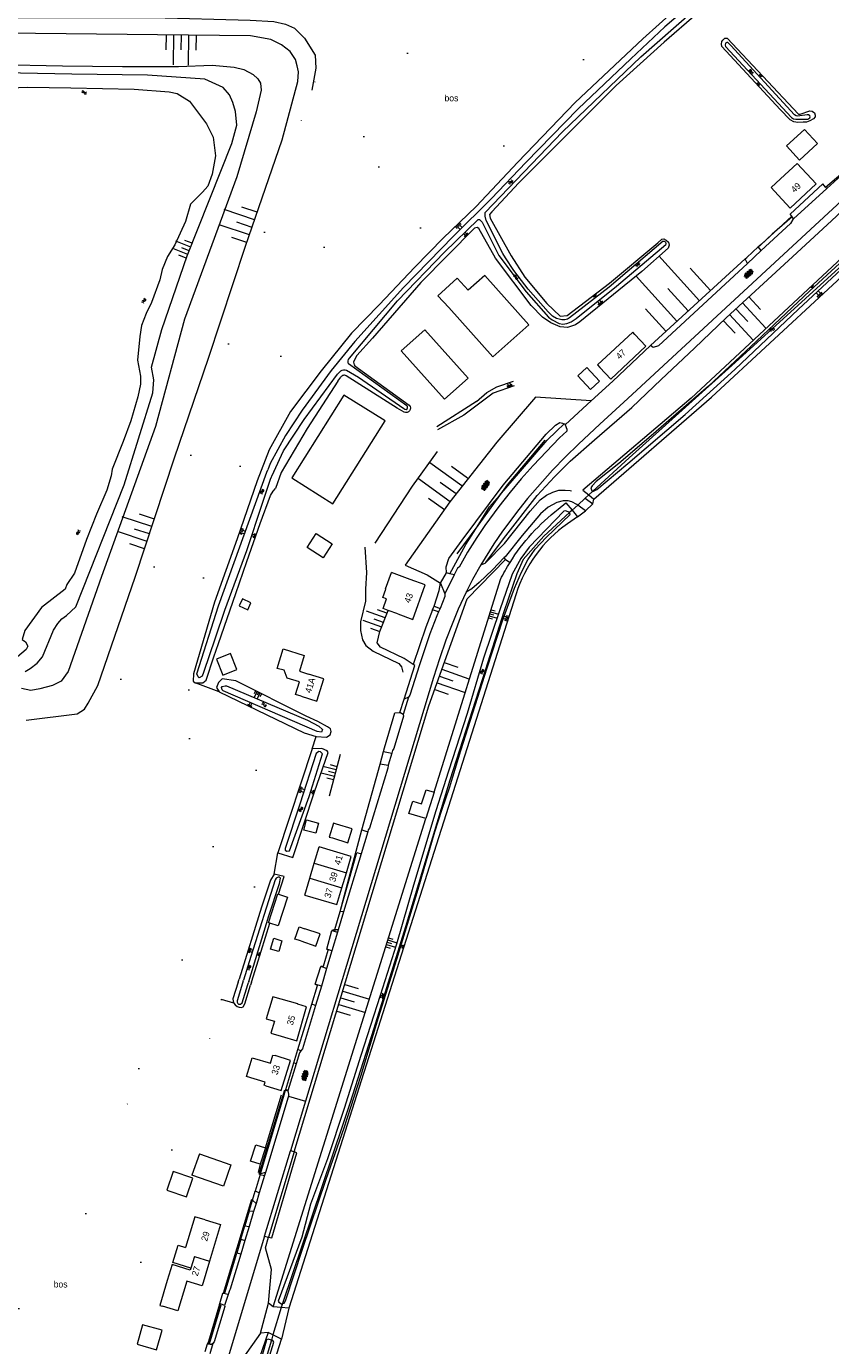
# Model space of a CAD drawing. Extents: x 99476 to 102828, y 406437 to 407931.
# Tile 140 of 162: x 101557 to 101807, y 407313 to 407722. Entities that reach past the tile are written whole.
import ezdxf

# ---------------------------------------------------------------- set-up
doc = ezdxf.new("R2010")
doc.units = 0
doc.header["$MEASUREMENT"] = 0
doc.linetypes.add('DGN Style 1', pattern=[36.392745, 0.060554, -36.332191])
doc.linetypes.add('DGN Style 2', pattern=[60.553652, 36.332191, -24.221461])
for name, color, linetype, lineweight in [('BG_bijgebouw', 253, 'Continuous', 0), ('BG_cultuuraanduiding', 253, 'Continuous', 0), ('BG_cultuurscheiding', 253, 'DGN Style 1', 0), ('BG_dakoverstek', 253, 'Continuous', 13), ('BG_dakoverstek bijgebouw', 253, 'Continuous', 0), ('BG_gesloten verharding', 253, 'Continuous', 0), ('BG_heg haag', 253, 'Continuous', 0), ('BG_hek', 253, 'Continuous', 0), ('BG_hoofdgebouw', 253, 'Continuous', 13), ('BG_huisnummer', 253, 'Continuous', 0), ('BG_insteek sloot', 253, 'Continuous', 0), ('BG_kant onverhard', 253, 'DGN Style 2', 0), ('BG_kant sloot', 253, 'Continuous', 0), ('BG_kant verharding', 253, 'Continuous', 0), ('BG_kant water', 253, 'Continuous', 0), ('BG_schutting', 253, 'Continuous', 0), ('BG_talud', 253, 'Continuous', 0), ('BG_taludsymbool', 253, 'Continuous', 0), ('BG_tussenmuur', 253, 'Continuous', 0), ('BG_vlakafsluiter', 253, 'Continuous', 0), ('BG_watersymbool', 253, 'Continuous', 0)]:
    doc.layers.add(name, color=color, linetype=linetype, lineweight=lineweight)
doc.styles.add('Style-WORKING', font='WORKING.shx')

# ---------------------------------------------------------------- blocks, each defined once
blk = doc.blocks.new('WATERS')
at = {"layer": 'BG_watersymbool', "linetype": 'Continuous', "lineweight": 0}
for centre, start, end in [((-0.375, 0.25), 28.07249, 151.92751), ((-0.375, -0.2), 28.07249, 151.92751), ((0.375, 0.65), 208.07249, 331.92751), ((0.375, 0.2), 208.07249, 331.92751)]:
    blk.add_arc(centre, 0.425, start, end, dxfattribs=at)
blk = doc.blocks.new('S04')
at = {"layer": 'BG_taludsymbool', "linetype": 'Continuous', "lineweight": 0}
for p, q in [((-0.5, 0), (-0.5, -0.5)), ((-0.25, 0), (-0.25, -1)), ((0, 0), (0, -0.5)), ((0.25, 0), (0.25, -1)), ((0.5, 0), (0.5, -0.5))]:
    blk.add_line(p, q, dxfattribs=at)
blk = doc.blocks.new('S01GV4')
at = {"layer": 'BG_gesloten verharding', "linetype": 'Continuous', "lineweight": 0}
for p, q in [((0, 0.278304), (0.9421, 0.823239)), ((0, -0.181671), (1.741927, 0.823239)), ((0, 0.098949), (1.593645, -0.823239)), ((0.117, -0.579), (1.53, 0.238)), ((0.163, 0.466), (2.296, -0.767)), ((0.531, -0.801), (3.134, 0.701)), ((0.567, 0.694), (2.709, -0.545)), ((1.118159, 0.823239), (3.097745, -0.32208)), ((1.293565, -0.823239), (3.161206, 0.256049)), ((1.529745, 0.23842), (2.542019, 0.823239)), ((1.91699, 0.823239), (3.161206, 0.104286)), ((2.715943, 0.823239), (3.161206, 0.565645)), ((0, -0.363991), (0.793486, -0.823239)), ((2.092105, -0.823239), (3.161206, -0.205903))]:
    blk.add_line(p, q, dxfattribs=at)

msp = doc.modelspace()

# ---------------------------------------------------------------- linework, layer by layer
at = {"layer": 'BG_bijgebouw', "linetype": 'Continuous', "lineweight": 0, "flags": 128}
for points in [[(101797.366, 407680.637), (101793.349, 407685.036), (101798.923, 407690.126), (101802.94, 407685.727), (101797.366, 407680.637)], [(101713.304, 407629.526), (101699.672, 407644.838), (101694.51, 407640.243)], [(101688.464, 407634.86), (101702.122, 407619.545), (101713.304, 407629.526)], [(101673.708, 407621.383), (101687.151, 407606.362), (101694.483, 407612.934), (101681.04, 407627.955)], [(101732.424, 407609.44), (101735.222, 407612.026), (101731.374, 407616.19), (101728.576, 407613.604), (101732.424, 407609.44)], [(101668.682, 407599.645), (101655.932, 407607.684), (101639.747, 407582.016)], [(101639.747, 407582.016), (101652.485, 407573.976), (101668.682, 407599.645)], [(101653.67, 407474.51), (101652.696, 407474.811), (101651.366, 407470.512), (101652.34, 407470.21)], [(101652.34, 407470.21), (101657.11, 407468.73), (101658.45, 407473.03), (101653.67, 407474.51)], [(101642.51, 407438.25), (101640.709, 407438.854), (101641.99, 407442.667), (101643.79, 407442.06)], [(101642.51, 407438.25), (101647.25, 407436.66), (101648.53, 407440.46), (101643.79, 407442.06)], [(101611.054, 407372.201), (101620.853, 407368.73), (101618.503, 407362.094), (101608.704, 407365.564)], [(101607.071, 407358.81), (101609.048, 407364.612), (101602.924, 407366.698), (101600.947, 407360.896), (101607.071, 407358.81)]]:
    msp.add_lwpolyline(points, dxfattribs=at)
at = {"layer": 'BG_cultuurscheiding', "linetype": 'DGN Style 1', "lineweight": 0}
msp.add_line((101592.857, 407338.517), (101584.895, 407311.756), dxfattribs=at)
at = {"layer": 'BG_cultuurscheiding', "linetype": 'DGN Style 1', "lineweight": 0, "flags": 128}
for points in [[(101617.893, 407420.052), (101629.602, 407460.036), (101628.314, 407502.019), (101609.52, 407512.475), (101604.831, 407522.817), (101608.508, 407539.167), (101628.824, 407601.214), (101646.847, 407645.529), (101668.417, 407705.535), (101671.044, 407716.611), (101672.692, 407717.074), (101675.726, 407714.178), (101674.153, 407703.762), (101664.82, 407671.85), (101662.455, 407662.224), (101666.018, 407658.274), (101676.894, 407657.695), (101683.877, 407662.317), (101716.674, 407696.632), (101733.203, 407715.042), (101756.124, 407735.635), (101753.88, 407739.06), (101750.385, 407740.835), (101743.464, 407740.892), (101638.726, 407740.693), (101636.75, 407738.581), (101636.557, 407732.715)], [(101636.557, 407732.715), (101648.955, 407725.876), (101651.664, 407718.168), (101645.996, 407702.294)], [(101592.296, 407398.628), (101600.587, 407417.098), (101610.022, 407445.16), (101616.952, 407474.142), (101616.414, 407487.061), (101613.507, 407494.966), (101608.031, 407501.088), (101601.733, 407504.274), (101586.999, 407506.261), (101585.812, 407506.787), (101584.921, 407507.609), (101585.247, 407511.894), (101587.543, 407524.554), (101601.975, 407569.829), (101619.268, 407621.074), (101634.62, 407668.724), (101645.996, 407702.294)], [(101592.857, 407338.517), (101595.48, 407355.525), (101609.424, 407391.134), (101617.893, 407420.052)], [(101521.425, 407310.664), (101545.186, 407318.638), (101551.085, 407321.51), (101558.12, 407326.291), (101564.785, 407333.932), (101579.885, 407360.807), (101592.296, 407398.628)]]:
    msp.add_lwpolyline(points, dxfattribs=at)
at = {"layer": 'BG_dakoverstek', "linetype": 'Continuous', "lineweight": 13}
msp.add_line((101791.413, 407674.757), (101788.533, 407672.128), dxfattribs=at)
at = {"layer": 'BG_dakoverstek', "linetype": 'Continuous', "lineweight": 13, "flags": 128}
for points in [[(101638.28, 407519.859), (101637.333, 407522.318), (101635.255, 407522.854), (101637.055, 407528.953)], [(101603.639, 407341.101), (101604.504, 407343.784), (101606.724, 407343.124)], [(101608.43, 407336.719), (101602.774, 407338.418), (101603.639, 407341.101)]]:
    msp.add_lwpolyline(points, dxfattribs=at)
at = {"layer": 'BG_dakoverstek bijgebouw', "linetype": 'Continuous', "lineweight": 0}
for p, q in [((101673.708, 407621.383), (101681.04, 407627.955)), ((101683.893, 407484.422), (101681.331, 407476.224)), ((101611.054, 407372.201), (101608.704, 407365.564)), ((101631.556, 407374.016), (101629.927, 407368.919))]:
    msp.add_line(p, q, dxfattribs=at)
at = {"layer": 'BG_dakoverstek bijgebouw', "linetype": 'Continuous', "lineweight": 0, "flags": 128}
for points in [[(101694.51, 407640.243), (101691.097, 407643.968), (101685.129, 407638.499), (101688.464, 407634.86)], [(101644.535, 407560.409), (101647.34, 407564.73), (101652.261, 407561.534), (101649.456, 407557.214), (101644.535, 407560.409)], [(101624.405, 407544.389), (101623.429, 407542.234), (101626.076, 407541.035), (101627.052, 407543.19), (101624.405, 407544.389)], [(101620.717, 407527.422), (101616.352, 407525.673), (101618.331, 407520.736), (101622.696, 407522.485), (101620.717, 407527.422)], [(101681.331, 407476.224), (101676.123, 407477.851), (101677.301, 407481.623), (101680.052, 407480.763), (101681.435, 407485.19), (101683.893, 407484.422)], [(101648.088, 407474.778), (101647.257, 407471.669), (101643.455, 407472.685), (101644.286, 407475.794), (101648.088, 407474.778)], [(101632.983, 407443.732), (101632.559, 407443.869), (101635.448, 407452.824), (101635.593, 407452.777)], [(101635.593, 407452.777), (101638.431, 407451.862), (101635.542, 407442.907), (101632.983, 407443.732)], [(101634.145, 407439.064), (101636.707, 407438.331), (101635.741, 407434.954), (101633.179, 407435.687), (101634.145, 407439.064)], [(101629.927, 407368.919), (101626.957, 407369.868), (101628.585, 407374.965), (101631.556, 407374.016)], [(101599.494, 407317.394), (101593.461, 407319.129), (101591.717, 407313.055), (101597.75, 407311.32), (101599.494, 407317.394)]]:
    msp.add_lwpolyline(points, dxfattribs=at)
at = {"layer": 'BG_heg haag', "linetype": 'Continuous', "lineweight": 0}
for p, q in [((101751.135, 407623.058), (101780.512, 407649.947)), ((101685.504, 407547.01), (101685.888, 407549.343)), ((101681.331, 407535.596), (101677.433, 407524.056)), ((101668.516, 407498.216), (101671.751, 407509.063)), ((101661.449, 407472.724), (101667.222, 407493.166)), ((101631.556, 407374.016), (101636.557, 407390.476)), ((101629.927, 407368.919), (101629.276, 407366.417)), ((101617.312, 407325.487), (101613.899, 407313.936))]:
    msp.add_line(p, q, dxfattribs=at)
at = {"layer": 'BG_hek', "linetype": 'Continuous', "lineweight": 0}
for p, q in [((101697.118, 407605.705), (101684.758, 407597.79)), ((101704.234, 407576.551), (101697.799, 407567.662))]:
    msp.add_line(p, q, dxfattribs=at)
at = {"layer": 'BG_hek', "linetype": 'Continuous', "lineweight": 0, "flags": 128}
for points in [[(101654.036, 407611.951), (101644.513, 407597.321), (101636.49, 407583.665), (101634.729, 407578.696)], [(101718.288, 407593.69), (101706.571, 407579.779), (101704.234, 407576.551)], [(101697.799, 407567.662), (101697.494, 407567.24), (101691.009, 407558.446)]]:
    msp.add_lwpolyline(points, dxfattribs=at)
at = {"layer": 'BG_hoofdgebouw', "linetype": 'Continuous', "lineweight": 13}
for p, q in [((101796.609, 407679.595), (101791.413, 407674.757)), ((101788.533, 407672.128), (101790.743, 407669.707)), ((101794.478, 407665.697), (101790.743, 407669.707)), ((101676.49, 407550.481), (101670.646, 407552.571)), ((101672.63, 407539.771), (101669.697, 407540.831)), ((101642.096, 407521.987), (101644.96, 407521.08)), ((101646.73, 407462.436), (101648.226, 407467.487)), ((101645.347, 407457.767), (101646.73, 407462.436)), ((101643.786, 407452.494), (101645.347, 407457.767)), ((101655.321, 407454.789), (101656.702, 407459.419))]:
    msp.add_line(p, q, dxfattribs=at)
at = {"layer": 'BG_hoofdgebouw', "linetype": 'Continuous', "lineweight": 13, "flags": 128}
for points in [[(101794.478, 407665.697), (101802.551, 407673.213), (101796.609, 407679.595)], [(101746.25, 407626.5), (101745.567, 407627.231), (101734.633, 407617.017), (101735.32, 407616.28)], [(101735.32, 407616.28), (101738.73, 407612.62), (101749.67, 407622.84), (101746.25, 407626.5)], [(101669.697, 407540.831), (101668.076, 407541.417), (101669.185, 407544.485), (101668.049, 407544.896), (101668.987, 407547.49), (101668.864, 407547.534), (101670.646, 407552.571)], [(101672.63, 407539.771), (101677.33, 407538.071), (101681.19, 407548.781), (101676.49, 407550.481)], [(101637.055, 407528.953), (101643.639, 407526.875), (101642.096, 407521.987)], [(101642.64, 407514.23), (101640.904, 407514.78), (101642.121, 407518.651), (101638.28, 407519.859)], [(101642.64, 407514.23), (101647.557, 407512.675), (101649.734, 407519.571), (101644.96, 407521.08)], [(101656.702, 407459.419), (101658.22, 407464.51), (101648.226, 407467.487)], [(101643.786, 407452.494), (101653.75, 407449.52), (101655.321, 407454.789)], [(101641.624, 407418.598), (101641.652, 407418.694), (101633.841, 407420.952), (101631.841, 407414.088), (101634.337, 407413.36), (101633.245, 407409.616), (101636.49, 407408.67)], [(101636.49, 407408.67), (101641.29, 407407.27), (101644.36, 407417.8), (101641.624, 407418.598)], [(101631.699, 407393.316), (101631.143, 407393.481), (101631.437, 407394.469), (101625.722, 407396.169), (101626.827, 407399.882)], [(101626.827, 407399.882), (101627.448, 407401.97), (101633.153, 407400.272), (101633.915, 407402.832), (101634.538, 407402.647)], [(101637.901, 407396.522), (101639.322, 407401.191), (101634.538, 407402.647)], [(101631.699, 407393.316), (101636.482, 407391.86), (101637.901, 407396.522)], [(101612.88, 407351.67), (101609.697, 407352.662), (101606.724, 407343.124)], [(101612.88, 407351.67), (101617.67, 407350.24), (101614.247, 407338.823)], [(101614.247, 407338.823), (101611.97, 407331.23), (101607.18, 407332.67), (101604.418, 407323.452), (101599.628, 407324.887)], [(101608.43, 407336.719), (101608.23, 407336.078), (101602.638, 407337.821), (101601.101, 407332.889), (101598.778, 407325.142), (101599.628, 407324.887)]]:
    msp.add_lwpolyline(points, dxfattribs=at)
at = {"layer": 'BG_insteek sloot', "linetype": 'Continuous', "lineweight": 0}
for p, q in [((101659.302, 407616.777), (101676.151, 407604.559)), ((101654.036, 407611.951), (101654.941, 407613.201)), ((101633.988, 407577.821), (101634.729, 407578.696)), ((101731.916, 407576.679), (101733.47, 407575.4)), ((101726.735, 407571.939), (101728.43, 407569.901)), ((101728.43, 407569.901), (101725.31, 407567.76)), ((101683.893, 407484.422), (101704.53, 407550.481)), ((101709.342, 407545.98), (101638.87, 407324.23)), ((101646.064, 407497.833), (101635.455, 407465.601)), ((101647.334, 407501.691), (101650.477, 407501.529)), ((101634, 407324.72), (101681.331, 407476.224)), ((101623.133, 407425.487), (101621.499, 407420.246)), ((101623.133, 407425.487), (101623.415, 407426.391)), ((101625.174, 407418.711), (101626.966, 407424.547)), ((101627.243, 407425.452), (101626.966, 407424.547)), ((101636.44, 407324.474), (101634, 407324.72)), ((101638.87, 407324.23), (101636.44, 407324.474)), ((101632.44, 407316.76), (101615.818, 407268.871)), ((101622.986, 407272.964), (101636.59, 407314.61)), ((101633.905, 407316.001), (101632.44, 407316.76)), ((101636.59, 407314.61), (101633.905, 407316.001))]:
    msp.add_line(p, q, dxfattribs=at)
at = {"layer": 'BG_insteek sloot', "linetype": 'Continuous', "lineweight": 0, "flags": 128}
for points in [[(101955.559, 407785.504), (101763.67, 407606.71), (101730.08, 407578.19), (101731.916, 407576.679)], [(101775.449, 407734.704), (101755.354, 407717.211), (101740.386, 407703.765), (101710.199, 407673.566), (101701.849, 407664.554), (101701.075, 407663.679), (101701.323, 407662.606), (101707.849, 407650.909), (101712.111, 407644.278), (101718.898, 407636.113), (101723.091, 407632.122), (101725.236, 407632.421), (101738.342, 407642.449), (101753.328, 407654.921), (101754.602, 407656.059)], [(101758.86, 407727.34), (101748.694, 407718.293), (101727.754, 407698.507), (101709.953, 407680.02), (101696.948, 407666.184), (101686.695, 407656.406), (101677.894, 407647.355), (101666.834, 407635.711), (101658.313, 407626.874), (101648.837, 407615.198), (101639.378, 407602.549), (101632.74, 407590.644), (101628.953, 407581.101), (101622.832, 407563.074), (101615.804, 407543.445), (101609.257, 407521.159), (101609.094, 407518.848), (101609.705, 407518.37)], [(101774.873, 407718.469), (101797.032, 407694.831), (101797.593, 407694.876), (101800.544, 407695.893), (101801.242, 407695.765), (101801.983, 407695.25), (101802.204, 407694.517), (101802.151, 407694.013), (101801.653, 407693.466), (101800.577, 407692.758), (101799.496, 407692.437), (101798.489, 407692.426), (101796.807, 407692.273), (101795.547, 407692.454), (101794.437, 407693.062), (101791.344, 407696.34), (101773.274, 407715.897), (101773.083, 407716.592), (101773.2, 407717.378), (101773.563, 407717.885), (101774.148, 407718.413), (101774.873, 407718.469)], [(101557.006, 407521.904), (101558.541, 407522.801), (101560.683, 407524.435), (101562.345, 407526.42), (101565.762, 407534.712), (101567.104, 407536.761), (101568.415, 407538.203), (101569.822, 407539.228), (101572.763, 407541.982), (101587.673, 407579.855), (101596.576, 407608.377), (101596.893, 407612.41), (101596.186, 407616.314), (101599.408, 407628.062), (101607.26, 407650.855), (101621.149, 407685.718), (101622.68, 407691.416), (101622.228, 407695.704), (101621.458, 407698.456), (101620.464, 407700.92), (101618.478, 407703.159), (101612.749, 407705.683), (101594.926, 407706.982), (101571.44, 407707.285), (101544.787, 407707.81)], [(101733.47, 407575.4), (101769.99, 407607.03), (101860.58, 407690.85), (101871.42, 407668.2)], [(101720.19, 407630.106), (101717.615, 407631.821), (101714.081, 407635.482), (101702.967, 407650.179), (101697.845, 407659.385), (101697.267, 407659.731), (101696.426, 407659.45), (101679.795, 407642.586), (101664.781, 407625.394), (101659.984, 407619.993), (101658.963, 407618.243)], [(101754.602, 407656.059), (101755.24, 407656.152), (101755.911, 407655.811), (101756.683, 407655.093), (101756.895, 407654.243), (101756.593, 407653.259)], [(101756.593, 407653.259), (101748.37, 407645.988), (101729.18, 407630.394), (101727.845, 407629.485), (101725.321, 407628.641), (101723.012, 407628.904), (101720.19, 407630.106)], [(101674.578, 407602.394), (101672.457, 407603.657), (101656.593, 407613.63)], [(101609.705, 407518.37), (101612.146, 407518.338), (101613.168, 407519.164), (101615.505, 407526.395), (101617.036, 407530.539), (101622.417, 407546.074), (101625.807, 407556.012), (101629.905, 407567.849), (101633.098, 407576.533), (101633.988, 407577.821)], [(101722.476, 407572.317), (101724.83, 407574.229), (101726.735, 407571.939)], [(101650.477, 407501.529), (101651.618, 407502.275), (101652.014, 407503.268), (101651.765, 407504.112), (101650.855, 407504.723), (101647.843, 407506.341), (101644.252, 407508.009), (101622.343, 407518.973), (101618.175, 407519.597), (101616.985, 407518.504), (101616.424, 407516.947), (101617.219, 407515.558)], [(101617.219, 407515.558), (101643.562, 407502.812), (101647.334, 407501.691)], [(101635.455, 407465.601), (101640.071, 407464.166), (101646.819, 407484.512), (101651.027, 407496.747), (101650.712, 407497.226), (101649.041, 407498.002), (101646.064, 407497.833)], [(101634.303, 407458.98), (101633.147, 407457.126), (101630.375, 407448.716), (101623.415, 407426.391)], [(101635.593, 407452.777), (101637.347, 407458.289), (101634.303, 407458.98)], [(101627.243, 407425.452), (101628.852, 407430.692), (101632.983, 407443.732)], [(101621.499, 407420.246), (101621.577, 407419.522), (101621.77, 407418.899)], [(101621.77, 407418.899), (101622.18, 407418.409), (101622.808, 407417.92), (101623.419, 407417.649), (101624.145, 407417.568), (101624.637, 407417.76), (101625.174, 407418.711)]]:
    msp.add_lwpolyline(points, dxfattribs=at)
at = {"layer": 'BG_insteek sloot', "linetype": 'Continuous', "lineweight": 0}
for centre, radius, start, end in [((101660.565943, 407617.841471), 1.652468, 165.937088, 220.103519), ((101655.950382, 407612.70933), 1.122761, 55.085361, 154.029283), ((101749.79182, 407533.067695), 42.460753, 125.210024, 162.295988)]:
    msp.add_arc(centre, radius, start, end, dxfattribs=at)
at = {"layer": 'BG_insteek sloot', "linetype": 'Continuous', "lineweight": 0, "extrusion": (0, 0, -1)}
for centre, radius, start, end in [((-101675.221231, 407603.580593), 1.349722, 133.539899, 298.461328), ((-101761.876241, 407521.643819), 64.188397, 32.061609, 52.133636), ((-101761.68138, 407521.751232), 63.966239, 26.688492, 32.072724)]:
    msp.add_arc(centre, radius, start, end, dxfattribs=at)
at = {"layer": 'BG_kant onverhard', "linetype": 'DGN Style 2', "lineweight": 0}
for p, q in [((101730.837, 407575.691), (101733.236, 407573.893)), ((101730.961, 407571.741), (101728.508, 407573.561))]:
    msp.add_line(p, q, dxfattribs=at)
at = {"layer": 'BG_kant onverhard', "linetype": 'DGN Style 2', "lineweight": 0, "flags": 128}
for points in [[(101699.955, 407555.695), (101705.778, 407561.654), (101713.732, 407571.698), (101716.882, 407575.174), (101718.855, 407576.641), (101720.733, 407577.567), (101722.627, 407578.126), (101724.586, 407578.206), (101726.178, 407578.048), (101728.121, 407577.476), (101730.177, 407576.186), (101730.837, 407575.691)], [(101728.508, 407573.561), (101728.236, 407573.763), (101726.627, 407574.543), (101725.496, 407574.845), (101723.968, 407574.875), (101721.962, 407574.332), (101719.352, 407572.928), (101716.949, 407570.776), (101711.206, 407564.063), (101705.941, 407557.478), (101705.701, 407557.232)], [(101705.701, 407557.232), (101702.043, 407553.476), (101697.938, 407549.554), (101695.583, 407547.576), (101693.847, 407546.492)], [(101698.38, 407554.972), (101699.78, 407555.515), (101699.955, 407555.695)]]:
    msp.add_lwpolyline(points, dxfattribs=at)
at = {"layer": 'BG_kant sloot', "linetype": 'Continuous', "lineweight": 0}
for p, q in [((101675.418, 407604.367), (101657.352, 407617.381)), ((101653.938, 407614.126), (101654.96, 407615.201)), ((101632.012, 407583.728), (101632.299, 407584.519)), ((101634.124, 407583.883), (101633.767, 407583.117)), ((101624.474, 407425.158), (101622.827, 407419.692)), ((101624.355, 407419.053), (101626.105, 407424.758)), ((101624.699, 407425.906), (101624.474, 407425.158)), ((101624.699, 407425.906), (101624.747, 407426.064)), ((101626.383, 407425.663), (101626.296, 407425.378))]:
    msp.add_line(p, q, dxfattribs=at)
at = {"layer": 'BG_kant sloot', "linetype": 'Continuous', "lineweight": 0, "flags": 128}
for points in [[(101957.028, 407784.301), (101956.972, 407784.421), (101955.995, 407784.933), (101955.168, 407784.634), (101954.226, 407783.888), (101938.901, 407769.254), (101916.302, 407748.32), (101895.026, 407728.448), (101876.66, 407711.227), (101863.682, 407699.277), (101857.02, 407692.631), (101838.654, 407675.51), (101820.453, 407658.323), (101800.499, 407640.008), (101784.017, 407624.445), (101769.122, 407610.473), (101751.25, 407595.008), (101741.265, 407586.455)], [(101755.067, 407655.404), (101738.269, 407641.17), (101725.921, 407631.612), (101725.299, 407631.276), (101724.501, 407631.052), (101723.543, 407631.02), (101721.914, 407631.436), (101720.637, 407632.203), (101719.375, 407633.56), (101713.155, 407640.597), (101712.045, 407641.939), (101708.667, 407646.346), (101706.049, 407650.257), (101705.204, 407651.599), (101700.116, 407661.886), (101699.718, 407663.211), (101699.816, 407664.304), (101723.77, 407689.403), (101748.088, 407712.68), (101769.218, 407731.24), (101774.326, 407736.22)], [(101766.025, 407731.028), (101755.526, 407722.013), (101745.028, 407712.004), (101728.628, 407696.486), (101712.378, 407679.891), (101701.732, 407668.674), (101689.978, 407657.043), (101674.372, 407641.094), (101659.297, 407624.35), (101651.958, 407615.348), (101642.984, 407602.987), (101637.762, 407595.175), (101632.988, 407586.42), (101632.299, 407584.519)], [(101775.99, 407716.226), (101775.139, 407717.098), (101774.79, 407717.104), (101774.318, 407716.886), (101774.219, 407716.246), (101774.377, 407715.899), (101794.806, 407693.859), (101795.488, 407693.412), (101796.196, 407693.274), (101799.874, 407693.312), (101800.566, 407693.774), (101800.612, 407694.007), (101800.531, 407694.374), (101800.131, 407694.689), (101799.724, 407694.704), (101796.748, 407694.257), (101796.302, 407694.32), (101795.795, 407694.615), (101775.99, 407716.226)], [(101657.615, 407619.173), (101672.572, 407636.973), (101687.12, 407652.028), (101697.584, 407662.137), (101697.981, 407662.203), (101698.876, 407661.308), (101704.03, 407650.987), (101712.511, 407639.753), (101719.472, 407631.868), (101720.515, 407630.999), (101722.698, 407629.854), (101723.927, 407629.678), (101725.093, 407629.853), (101726.497, 407630.429), (101727.965, 407631.42), (101740.504, 407641.49), (101755.806, 407654.366)], [(101733.228, 407577.879), (101733.413, 407577.821), (101734.389, 407578.335), (101744.094, 407586.474), (101761.85, 407601.658), (101777.241, 407615.63), (101797.062, 407634.309), (101819.132, 407654.911)], [(101755.067, 407655.404), (101755.425, 407655.408), (101755.767, 407655.169), (101755.887, 407654.764), (101755.806, 407654.366)], [(101634.124, 407583.883), (101637.154, 407590.39), (101643.632, 407600.121), (101653.938, 407614.126)], [(101656.736, 407615.395), (101660.433, 407613.219), (101674.558, 407603.488)], [(101633.767, 407583.117), (101632.992, 407581.452), (101630.517, 407574.003), (101625.698, 407559.303), (101618.897, 407540.829), (101615.926, 407532.221), (101612.394, 407521.593), (101611.882, 407520.418), (101610.956, 407519.955), (101610.674, 407520.204), (101610.26, 407521.181), (101617.026, 407542.238), (101624.966, 407564.304), (101632.012, 407583.728)], [(101741.265, 407586.455), (101734.271, 407580.835), (101732.932, 407579.559), (101732.519, 407578.88), (101732.834, 407578.003), (101733.228, 407577.879)], [(101725.91, 407571.184), (101724.765, 407571.802), (101724.236, 407571.603), (101713.392, 407560.499), (101710.831, 407557.003), (101708.171, 407552.117), (101704.359, 407541.07), (101699.259, 407526.049), (101694.145, 407508.825), (101688.386, 407490.989), (101684.475, 407478.65), (101677.546, 407455.531)], [(101636.83, 407325.694), (101637.368, 407325.807), (101637.798, 407326.57), (101643.046, 407342.568), (101650.439, 407364.363), (101656.035, 407380.279), (101661.15, 407396.277), (101666.71, 407414.445), (101672.37, 407432.579), (101678.986, 407454.291), (101684.149, 407472.094), (101686.377, 407479.132), (101688.655, 407485.757), (101692.219, 407497.317), (101700.37, 407523.053), (101705.205, 407537.942), (101708.886, 407547.763), (101711.083, 407552.716), (101712.982, 407556.509), (101715.262, 407559.889), (101718.667, 407563.435), (101726.107, 407570.628), (101725.99, 407571.141), (101725.91, 407571.184)], [(101618.423, 407515.898), (101618.092, 407516.162), (101617.91, 407516.873), (101618.091, 407517.253), (101619.017, 407517.485), (101619.446, 407517.453), (101644.638, 407506.76), (101648.192, 407504.927), (101649.284, 407503.903), (101648.921, 407503.01), (101647.648, 407503.224), (101618.423, 407515.898)], [(101645.187, 407483.086), (101649.323, 407496.298), (101648.695, 407496.992), (101648.133, 407497.058), (101647.291, 407496.446), (101642.231, 407480.719), (101637.649, 407466.928), (101637.732, 407466.415), (101638.244, 407466.068), (101639.021, 407466.251), (101645.187, 407483.086)], [(101626.383, 407425.663), (101632.659, 407446.076), (101635.906, 407456.114), (101636.268, 407457.735), (101635.921, 407458.015), (101635.475, 407457.999), (101634.93, 407457.75), (101634.583, 407457.171), (101626.986, 407433.441), (101624.747, 407426.064)], [(101677.546, 407455.531), (101672.217, 407437.265), (101667.201, 407421.366), (101661.194, 407402.684), (101655.997, 407386.239), (101650.798, 407370.655), (101645.598, 407356.56), (101642.861, 407346.26), (101635.548, 407326.468), (101635.697, 407326.153), (101636.574, 407325.641), (101636.83, 407325.694)], [(101626.105, 407424.758), (101626.295, 407425.376), (101626.296, 407425.378)], [(101622.827, 407419.692), (101622.83, 407419.256), (101622.978, 407418.88), (101623.241, 407418.607), (101623.474, 407418.579), (101623.822, 407418.596), (101624.355, 407419.053)], [(101565.485, 407195.525), (101565.886, 407195.253), (101571.789, 407201.341), (101580.404, 407211.408), (101587.679, 407220.131), (101594.54, 407229.134), (101602.245, 407238.288), (101608.611, 407246.397), (101612.148, 407251.834), (101616.147, 407259.457), (101620.375, 407270.425), (101623.165, 407278.46), (101626.633, 407287.97), (101628.728, 407295.937), (101634.225, 407313.745), (101633.86, 407314.241), (101633.417, 407314.37)], [(101633.417, 407314.37), (101632.453, 407314.652), (101631.89, 407314.485), (101631.544, 407313.342), (101627.155, 407297.441), (101621.607, 407280.742), (101616.587, 407267.355), (101614.408, 407261.093), (101603.928, 407244.45), (101595.926, 407234.633), (101581.493, 407215.681), (101568.183, 407199.91)]]:
    msp.add_lwpolyline(points, dxfattribs=at)
at = {"layer": 'BG_kant sloot', "linetype": 'Continuous', "lineweight": 0, "extrusion": (0, 0, -1)}
for centre, radius, start, end in [((-101659.049471, 407618.047173), 1.823512, 338.572474, 38.126159), ((-101656.017403, 407613.747181), 1.79769, 53.970571, 113.561541)]:
    msp.add_arc(centre, radius, start, end, dxfattribs=at)
at = {"layer": 'BG_kant sloot', "linetype": 'Continuous', "lineweight": 0}
msp.add_arc((101675.071164, 407603.846134), 0.625777, 214.910942, 56.341015, dxfattribs=at)
at = {"layer": 'BG_kant verharding', "linetype": 'Continuous', "lineweight": 0}
for p, q in [((101811.509, 407676.922), (101805.838, 407671.776)), ((101805.838, 407671.776), (101795.502, 407662.397)), ((101805.451, 407672.201), (101804.533, 407673.209)), ((101805.838, 407671.776), (101805.451, 407672.201)), ((101794.925, 407663.184), (101794.451, 407663.83)), ((101795.03, 407663.041), (101794.925, 407663.184)), ((101795.502, 407662.397), (101795.03, 407663.041)), ((101784.557, 407653.64), (101784.533, 407653.67)), ((101785.476, 407652.508), (101784.557, 407653.64)), ((101781.15, 407648.498), (101780.512, 407649.947)), ((101785.476, 407652.508), (101781.15, 407648.498)), ((101732.647, 407605.849), (101724.679, 407598.549)), ((101724.316, 407598.715), (101724.521, 407598.621)), ((101724.521, 407598.621), (101724.679, 407598.549)), ((101724.679, 407598.549), (101724.582, 407598.46)), ((101690.181, 407551.902), (101687.259, 407545.939)), ((101688.811, 407552.232), (101687.778, 407552.48)), ((101690.181, 407551.902), (101688.811, 407552.232)), ((101685.888, 407549.343), (101687.259, 407545.939)), ((101685.31, 407540.406), (101683.41, 407541.024)), ((101683.918, 407542.203), (101685.751, 407541.46)), ((101685.751, 407541.46), (101685.31, 407540.406)), ((101675.943, 407513.937), (101674.311, 407508.506)), ((101675.943, 407513.937), (101674.638, 407513.338)), ((101674.311, 407508.506), (101673.322, 407509.173)), ((101668.26, 407497.077), (101670.764, 407496.583)), ((101669.612, 407492.669), (101667.222, 407493.166)), ((101663.323, 407472.131), (101661.262, 407465.279)), ((101661.449, 407472.724), (101663.323, 407472.131)), ((101661.262, 407465.279), (101655.835, 407447.239)), ((101655.835, 407447.239), (101654.183, 407441.746)), ((101655.835, 407447.239), (101654.77, 407447.4)), ((101653.956, 407440.992), (101652.225, 407435.234)), ((101654.183, 407441.746), (101653.956, 407440.992)), ((101652.225, 407435.234), (101650.56, 407429.7)), ((101652.225, 407435.234), (101650.618, 407435.726)), ((101650.56, 407429.7), (101648.763, 407430.318)), ((101650.56, 407429.7), (101648.921, 407424.249)), ((101648.921, 407424.249), (101647.044, 407424.788)), ((101648.921, 407424.249), (101647.116, 407418.25)), ((101647.116, 407418.25), (101645.98, 407418.681)), ((101642.586, 407404.144), (101641.646, 407404.522)), ((101641.076, 407400.126), (101638.492, 407391.685)), ((101641.076, 407400.126), (101640.391, 407400.42)), ((101638.492, 407391.685), (101637.866, 407392.172)), ((101643.962, 407388.518), (101639.322, 407373.146)), ((101631.325, 407346.65), (101639.322, 407373.146)), ((101640.517, 407372.745), (101639.322, 407373.146)), ((101629.959, 407365.772), (101631.297, 407365.486)), ((101631.573, 407366.399), (101631.297, 407365.486)), ((101629.655, 407360.058), (101628.398, 407360.55)), ((101629.655, 407360.058), (101628.646, 407356.72)), ((101627.909, 407354.284), (101626.562, 407354.408)), ((101627.909, 407354.284), (101626.498, 407349.617)), ((101626.498, 407349.617), (101625.176, 407345.245)), ((101625.197, 407349.841), (101626.498, 407349.617)), ((101631.325, 407346.65), (101632.551, 407346.359)), ((101625.176, 407345.245), (101623.891, 407340.998)), ((101623.965, 407345.717), (101625.176, 407345.245)), ((101623.891, 407340.998), (101622.651, 407341.32)), ((101618.553, 407328.837), (101618.318, 407328.893)), ((101619.968, 407328.502), (101618.553, 407328.837)), ((101619.968, 407328.502), (101618.904, 407325.075)), ((101617.59, 407325.628), (101617.379, 407325.717)), ((101618.904, 407325.075), (101617.59, 407325.628)), ((101613.836, 407313.122), (101613.559, 407313.202)), ((101615.242, 407313.265), (101614.311, 407310.15))]:
    msp.add_line(p, q, dxfattribs=at)
at = {"layer": 'BG_kant verharding', "linetype": 'Continuous', "lineweight": 0, "flags": 128}
for points in [[(101927.496, 407776.477), (101927.228, 407776.234), (101895.46, 407746.891), (101824.207, 407680.777), (101744.058, 407606.589), (101735.311, 407598.62), (101728.723, 407592.469), (101724.73, 407588.528), (101720.661, 407584.337), (101712.913, 407575.579), (101710.205, 407572.208), (101705.152, 407565.418), (101702.424, 407561.518), (101698.38, 407554.972)], [(101795.502, 407662.397), (101795.28, 407662.196), (101794.521, 407660.892), (101785.476, 407652.508)], [(101781.15, 407648.498), (101753.58, 407622.943), (101751.932, 407622.43), (101751.135, 407623.058)], [(101751.135, 407623.058), (101739.406, 407612.041), (101732.647, 407605.849)], [(101732.647, 407605.849), (101715.343, 407607.066), (101703.346, 407593.089), (101688.801, 407574.511), (101674.975, 407554.88), (101681.783, 407551.862), (101685.888, 407549.343)], [(101687.778, 407552.48), (101687.713, 407554.392), (101688.443, 407556.909), (101692.668, 407562.676), (101705.312, 407579.752), (101718.658, 407595.554), (101721.613, 407598.326), (101722.917, 407599.122), (101723.776, 407598.962), (101724.316, 407598.715)], [(101724.582, 407598.46), (101725.105, 407597.085), (101725.084, 407596.47), (101722.872, 407594.367), (101714.617, 407585.858), (101710.927, 407581.641), (101707.518, 407577.559), (101704.041, 407573.125), (101699.691, 407567.24), (101697.167, 407563.475), (101694.305, 407558.926), (101691.661, 407554.313), (101691.166, 407553.911), (101690.181, 407551.902)], [(101698.38, 407554.972), (101695.847, 407550.483), (101693.847, 407546.492)], [(101693.847, 407546.492), (101691.418, 407541.234), (101689.492, 407536.535), (101687.607, 407531.622), (101685.586, 407525.822), (101683.714, 407519.999), (101655.341, 407426.218), (101643.962, 407388.518)], [(101687.259, 407545.939), (101687.293, 407545.152), (101685.751, 407541.46)], [(101685.31, 407540.406), (101684.779, 407539.134), (101682.636, 407533.624), (101679.356, 407523.981), (101676.397, 407514.497), (101675.943, 407513.937)], [(101674.311, 407508.506), (101674.428, 407508.021), (101671.45, 407497.957), (101670.992, 407497.338), (101670.764, 407496.583)], [(101670.764, 407496.583), (101669.622, 407492.8), (101669.612, 407492.669)], [(101669.612, 407492.669), (101669.553, 407491.884), (101663.88, 407473.29), (101663.493, 407472.698), (101663.323, 407472.131)], [(101654.183, 407441.746), (101653.468, 407441.602), (101652.164, 407441.474)], [(101647.116, 407418.25), (101643.051, 407404.734), (101642.586, 407404.144)], [(101642.586, 407404.144), (101642.127, 407403.561), (101641.076, 407400.126)], [(101638.492, 407391.685), (101638.751, 407390.741), (101638.682, 407390.107)], [(101638.682, 407390.107), (101638.649, 407389.797), (101631.573, 407366.399)], [(101632.551, 407346.359), (101633.506, 407346.132), (101641.273, 407372.491), (101640.517, 407372.745)], [(101631.297, 407365.486), (101629.656, 407360.06), (101629.655, 407360.058)], [(101628.646, 407356.72), (101627.91, 407354.286), (101627.909, 407354.284)], [(101631.325, 407346.65), (101618.746, 407304.974), (101614.541, 407291.248), (101611.571, 407282.016), (101609.588, 407276.526), (101607.568, 407271.407), (101605.091, 407265.604), (101602.546, 407260.264), (101600.239, 407255.842), (101597.336, 407250.745), (101594.08, 407245.515), (101590.864, 407240.637), (101587.346, 407235.59), (101583.843, 407230.907), (101580.161, 407226.323), (101576.031, 407221.694), (101571.655, 407217.096), (101567.167, 407212.77), (101562.65, 407208.777), (101558.195, 407205.051)], [(101623.891, 407340.998), (101620.622, 407330.188), (101620.37, 407329.798), (101619.968, 407328.502)], [(101618.904, 407325.075), (101618.983, 407324.797), (101615.677, 407313.833), (101615.242, 407313.265)], [(101615.242, 407313.265), (101614.844, 407312.962), (101614.446, 407312.945), (101613.836, 407313.122)]]:
    msp.add_lwpolyline(points, dxfattribs=at)
at = {"layer": 'BG_kant water', "linetype": 'Continuous', "lineweight": 0, "flags": 128}
for points in [[(101544.183, 407702.728), (101557.724, 407703.246), (101571.115, 407703.051), (101590.872, 407702.659), (101601.712, 407701.767), (101604.165, 407701.237), (101607.962, 407698.868), (101613.321, 407691.823), (101615.297, 407687.728), (101616.081, 407681.975), (101615.058, 407676.272), (101613.719, 407672.574), (101611.997, 407670.65), (101608.354, 407666.935), (101606.8, 407661.563), (101603.409, 407654.35), (101601.207, 407650.685), (101599.471, 407646.622), (101598.777, 407643.439), (101596.198, 407636.375), (101594.576, 407632.959), (101593.055, 407629.311), (101592.56, 407625.829), (101591.821, 407618.484), (101592.786, 407613.577), (101592.738, 407611.073), (101591.963, 407607.177), (101589.831, 407599.732), (101587.417, 407593.232), (101583.96, 407584.659), (101583.663, 407582.637), (101582.358, 407578.176)], [(101582.358, 407578.176), (101579.165, 407570.731), (101576.006, 407562.855), (101572.336, 407552.408), (101569.886, 407548.893), (101569.368, 407547.483), (101562.022, 407541.707), (101556.906, 407534.563), (101556.083, 407531.853), (101557.091, 407531.078), (101557.786, 407529.725), (101557.308, 407528.683), (101554.634, 407526.433)]]:
    msp.add_lwpolyline(points, dxfattribs=at)
at = {"layer": 'BG_schutting', "linetype": 'Continuous', "lineweight": 0}
for p, q in [((101683.918, 407542.203), (101685.504, 407547.01)), ((101683.41, 407541.024), (101681.331, 407535.596))]:
    msp.add_line(p, q, dxfattribs=at)
at = {"layer": 'BG_talud', "linetype": 'Continuous', "lineweight": 0}
for p, q in [((101785.495, 407654.497), (101794.81, 407663.09)), ((101794.81, 407663.09), (101794.925, 407663.184)), ((101784.87, 407653.92), (101785.495, 407654.497)), ((101780.512, 407649.947), (101781.02, 407650.41)), ((101706.099, 407556.68), (101705.701, 407557.232)), ((101674.638, 407513.338), (101677.92, 407523.731)), ((101677.92, 407523.731), (101677.433, 407524.056)), ((101654.814, 407496.093), (101651.312, 407483.2)), ((101653.072, 407441.851), (101654.77, 407447.4)), ((101649.587, 407430.468), (101651.081, 407435.346)), ((101645.98, 407418.681), (101647.729, 407424.393)), ((101640.391, 407400.42), (101641.646, 407404.522)), ((101637.804, 407391.97), (101637.866, 407392.172)), ((101640.517, 407372.745), (101632.551, 407346.359)), ((101629.959, 407365.772), (101630.02, 407365.975)), ((101627.579, 407357.809), (101628.398, 407360.55)), ((101626.562, 407354.408), (101627.579, 407357.809)), ((101623.965, 407345.717), (101625.197, 407349.841)), ((101618.97, 407329.005), (101622.651, 407341.32)), ((101630.04, 407316.55), (101632.52, 407325.85)), ((101614.254, 407313.226), (101617.852, 407325.265))]:
    msp.add_line(p, q, dxfattribs=at)
at = {"layer": 'BG_talud', "linetype": 'Continuous', "lineweight": 0, "flags": 128}
for points in [[(101699.955, 407555.695), (101705.49, 407563.042), (101715.945, 407576.47), (101721.265, 407582.264), (101726.179, 407587.158), (101733.663, 407593.766), (101745.292, 407603.794), (101754.391, 407612.562), (101764.794, 407622.223), (101774.528, 407631.628), (101793.903, 407649.452), (101807.265, 407661.791), (101820.834, 407674.496), (101831.968, 407684.986), (101858.709, 407709.202), (101878.338, 407727.408), (101895.438, 407743.334), (101907.304, 407754.27), (101922.48, 407768.458), (101930.894, 407776.19), (101940.138, 407783.094), (101942.654, 407784.832)], [(101550.692, 407724.783), (101596.67, 407724.89), (101626.861, 407724.015), (101634.178, 407723.632), (101637.772, 407722.814), (101640.64, 407721.599), (101643.741, 407718.506), (101647.008, 407713.205), (101647.242, 407709.151), (101645.996, 407702.294)], [(101557.269, 407506.807), (101573.121, 407508.777), (101575.394, 407510.198), (101576.579, 407512.045), (101579.507, 407517.488), (101591.147, 407551.124), (101603.376, 407588.189), (101613.864, 407619.088), (101625.404, 407653.878), (101636.714, 407686.92), (101641.643, 407705.055), (101641.805, 407708.055), (101641.408, 407709.9), (101640.879, 407711.876), (101639.229, 407714.313), (101636.591, 407716.352), (101633.26, 407718.093), (101626.964, 407719.171), (101598.092, 407719.52), (101550.795, 407720.004)], [(101548.307, 407710.309), (101568.561, 407709.843), (101587.247, 407709.665), (101604.557, 407709.645), (101615.02, 407710.069), (101621.9, 407709.466), (101624.844, 407708.764), (101627.789, 407707.166), (101629.198, 407705.887), (101630.031, 407704.543), (101630.257, 407702.335), (101628.694, 407695.645), (101622.696, 407675.414), (101606.479, 407631.236), (101597.42, 407597.944), (101580.661, 407551.365), (101570.319, 407521.914), (101568.146, 407518.904), (101565.491, 407517.525), (101561.492, 407516.466), (101558.741, 407516.016), (101555.829, 407516.558)], [(101708.821, 407610.572), (101702.27, 407608.249), (101693.126, 407601.401), (101685.002, 407596.86)], [(101697.118, 407605.705), (101700.242, 407608.438), (101703.36, 407610.198), (101708.546, 407611.956)], [(101665.584, 407561.683), (101677.201, 407579.388), (101685, 407590.204)], [(101662.368, 407560.448), (101662.915, 407552.641), (101662.665, 407547.414), (101662.605, 407543.718), (101661.083, 407537.281), (101661.117, 407534.572), (101661.692, 407531.704), (101662.712, 407529.919), (101665.003, 407528.197), (101672.989, 407524.402), (101673.849, 407523.35), (101674.232, 407521.693)], [(101640.517, 407372.745), (101682.33, 407511.251), (101694.14, 407544.481), (101706.099, 407556.68)], [(101677.433, 407524.056), (101674.674, 407525.899), (101667.292, 407529.407), (101666.273, 407530.81), (101667.034, 407534.251), (101669.697, 407540.831)], [(101630.02, 407365.975), (101637.14, 407389.8), (101637.804, 407391.97)], [(101632.52, 407325.85), (101633.46, 407336.29), (101631.54, 407343.01), (101632.551, 407346.359)], [(101630.04, 407316.55), (101619.03, 407300.98), (101610.35, 407275.04), (101600.76, 407253.831), (101588.53, 407234.68), (101572.73, 407217.241), (101558.59, 407203.37), (101562.689, 407197.021)]]:
    msp.add_lwpolyline(points, dxfattribs=at)
at = {"layer": 'BG_tussenmuur', "linetype": 'Continuous', "lineweight": 0}
for p, q in [((101646.73, 407462.436), (101656.702, 407459.419)), ((101645.347, 407457.767), (101655.321, 407454.789)), ((101609.536, 407340.308), (101608.43, 407336.719)), ((101609.536, 407340.308), (101614.247, 407338.823))]:
    msp.add_line(p, q, dxfattribs=at)
at = {"layer": 'BG_vlakafsluiter', "linetype": 'Continuous', "lineweight": 0}
for p, q in [((101805.451, 407672.201), (101812.28, 407677.987)), ((101794.451, 407663.83), (101804.533, 407673.209)), ((101781.02, 407650.41), (101784.533, 407653.67)), ((101784.836, 407653.895), (101784.533, 407653.67)), ((101785.495, 407654.497), (101784.836, 407653.895)), ((101784.87, 407653.92), (101784.836, 407653.895)), ((101724.521, 407598.621), (101724.582, 407598.46)), ((101730.837, 407575.691), (101728.508, 407573.561)), ((101731.916, 407576.679), (101730.837, 407575.691)), ((101733.228, 407577.879), (101731.916, 407576.679)), ((101726.735, 407571.939), (101725.91, 407571.184)), ((101728.508, 407573.561), (101726.735, 407571.939)), ((101728.43, 407569.901), (101730.961, 407571.741)), ((101730.961, 407571.741), (101733.236, 407573.893)), ((101733.236, 407573.893), (101733.47, 407575.4)), ((101706.099, 407556.68), (101707.478, 407555.717)), ((101685.888, 407549.343), (101687.778, 407552.48)), ((101683.41, 407541.024), (101683.918, 407542.203)), ((101617.219, 407515.558), (101609.705, 407518.37)), ((101673.322, 407509.173), (101674.638, 407513.338)), ((101671.751, 407509.063), (101673.322, 407509.173)), ((101646.064, 407497.833), (101647.334, 407501.691)), ((101668.26, 407497.077), (101668.516, 407498.216)), ((101667.222, 407493.166), (101668.26, 407497.077)), ((101654.77, 407447.4), (101661.449, 407472.724)), ((101634.303, 407458.98), (101635.455, 407465.601)), ((101650.618, 407435.726), (101652.164, 407441.474)), ((101653.072, 407441.851), (101652.164, 407441.474)), ((101652.164, 407441.474), (101653.956, 407440.992)), ((101654.183, 407441.746), (101653.072, 407441.851)), ((101651.081, 407435.346), (101650.618, 407435.726)), ((101647.044, 407424.788), (101648.763, 407430.318)), ((101649.587, 407430.468), (101648.763, 407430.318)), ((101647.044, 407424.788), (101647.729, 407424.393)), ((101621.77, 407418.899), (101617.893, 407420.052)), ((101641.646, 407404.522), (101645.98, 407418.681)), ((101637.866, 407392.172), (101640.391, 407400.42)), ((101637.804, 407391.97), (101638.492, 407391.685)), ((101638.682, 407390.107), (101643.962, 407388.518)), ((101629.959, 407365.772), (101628.398, 407360.55)), ((101631.573, 407366.399), (101630.02, 407365.975)), ((101626.562, 407354.408), (101625.197, 407349.841)), ((101627.579, 407357.809), (101628.646, 407356.72)), ((101623.965, 407345.717), (101622.651, 407341.32)), ((101617.379, 407325.717), (101618.318, 407328.893)), ((101618.583, 407328.939), (101618.318, 407328.893)), ((101618.553, 407328.837), (101618.583, 407328.939)), ((101618.97, 407329.005), (101618.583, 407328.939)), ((101634, 407324.72), (101632.52, 407325.85)), ((101613.836, 407313.122), (101617.59, 407325.628)), ((101617.312, 407325.487), (101617.379, 407325.717)), ((101636.44, 407324.474), (101633.905, 407316.001)), ((101636.83, 407325.694), (101636.44, 407324.474)), ((101638.87, 407324.23), (101636.59, 407314.61)), ((101613.899, 407313.936), (101613.559, 407313.202)), ((101632.44, 407316.76), (101630.04, 407316.55)), ((101633.905, 407316.001), (101633.417, 407314.37)), ((101612.911, 407310.873), (101613.559, 407313.202))]:
    msp.add_line(p, q, dxfattribs=at)
at = {"layer": 'BG_vlakafsluiter', "linetype": 'Continuous', "lineweight": 0, "flags": 128}
for points in [[(101957.028, 407784.301), (101953.482, 407780.931), (101935.485, 407764.216), (101894.305, 407725.639), (101846.096, 407680.597), (101809.574, 407647.111), (101777.327, 407617.768), (101744.514, 407588.204), (101733.228, 407577.879)], [(101795.03, 407663.041), (101788.866, 407657.575), (101785.495, 407654.497)], [(101751.135, 407623.058), (101751.1, 407623.086), (101780.512, 407649.947)], [(101704.234, 407576.551), (101710.688, 407584.113), (101718.999, 407593.655), (101721.862, 407596.471), (101724.316, 407598.715)], [(101724.316, 407598.715), (101724.442, 407598.83), (101724.521, 407598.621)], [(101697.799, 407567.662), (101701.155, 407572.943), (101704.234, 407576.551)], [(101725.91, 407571.184), (101717.947, 407563.899), (101711.595, 407556.596), (101709.593, 407552.211), (101705.529, 407540.439), (101699.786, 407522.23), (101688.807, 407488.112), (101675.061, 407442.627), (101665.257, 407411.094), (101657.795, 407387.834), (101655.723, 407381.57), (101649.06, 407361.926), (101636.83, 407325.694)], [(101688.811, 407552.232), (101693.759, 407561.303), (101697.799, 407567.662)], [(101654.77, 407447.4), (101659.914, 407465.659), (101661.262, 407465.279)], [(101630.02, 407365.975), (101629.672, 407365.88), (101637.537, 407392.081), (101637.804, 407391.97)], [(101618.583, 407328.939), (101627.326, 407358.066), (101627.579, 407357.809)], [(101633.417, 407314.37), (101627.73, 407295.362), (101621.834, 407276.066), (101616.859, 407263.289), (101612.489, 407254.428), (101607.388, 407246.935), (101589.4, 407224.014), (101565.485, 407195.525)]]:
    msp.add_lwpolyline(points, dxfattribs=at)

# ---------------------------------------------------------------- block references
at = {"layer": 'BG_gesloten verharding', "linetype": 'Continuous', "lineweight": 0}
for p, rotation in [((101782.697, 407646.379), 221.676358), ((101700.756, 407580.912), 232.557164), ((101644.29, 407397.987), 250.785688)]:
    msp.add_blockref('S01GV4', p, dxfattribs=dict(at, rotation=rotation))
at = {"layer": 'BG_taludsymbool', "linetype": 'Continuous', "lineweight": 0}
for p, xscale, yscale, zscale, rotation in [((101605.378, 407719.432), 9.282675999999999, 9.282675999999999, 9.282675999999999, 359.308682), ((101785.524, 407707.107), 0.8687879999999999, 0.8687879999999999, 0.8687879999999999, 313.134348), ((101784.29, 407703.974), 0.8321930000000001, 0.8321930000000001, 0.8321930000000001, 132.759981), ((101627.408, 407659.732), 9.93878, 9.93878, 9.93878, 251.369989), ((101691.103, 407660.61), 1.738552, 1.738552, 1.738552, 43.648276), ((101694.122, 407657.114), 1.269992, 1.269992, 1.269992, 225.382817), ((101607.912, 407652.491), 4.941168, 4.941168, 4.941168, 248.237349), ((101762.788, 407633.796), 18.822481, 18.822481, 18.822481, 222.189941), ((101801.064, 407641.552), 0.774041, 0.774041, 0.774041, 43.010636), ((101733.562, 407638.792), 0.9958440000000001, 0.9958440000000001, 0.9958440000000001, 37.410733), ((101735.919, 407635.87), 1.524142, 1.524142, 1.524142, 219.088388), ((101777.62, 407634.494), 10.772124, 10.772124, 10.772124, 42.814314), ((101803.971, 407638.471), 1.677105, 1.677105, 1.677105, 222.776976), ((101707.55, 407610.121), 1.442887, 1.442887, 1.442887, 199.514925), ((101690.724, 407576.989), 12.200319, 12.200319, 12.200319, 234.198092), ((101595.584, 407564.572), 9.703809, 9.703809, 9.703809, 251.73683), ((101623.678, 407565.566), 1.675087, 1.675087, 1.675087, 71.229739), ((101628.516, 407563.838), 1.239059, 1.239059, 1.239059, 250.921634), ((101668.175, 407537.124), 6.13478, 6.13478, 6.13478, 250.28021), ((101701.199, 407539.82), 2.617542, 2.617542, 2.617542, 72.617248), ((101706.87, 407538.202), 1.508871, 1.508871, 1.508871, 252.369613), ((101685.605, 407520.484), 8.842492, 8.842492, 8.842492, 70.669589), ((101629.412, 407515.435), 1.97579, 1.97579, 1.97579, 333.42198), ((101626.585, 407511.026), 1.170004, 1.170004, 1.170004, 154.157678), ((101653.238, 407490.29), 4.253734, 4.253734, 4.253734, 254.803949), ((101641.959, 407485.36), 1.650721, 1.650721, 1.650721, 71.78457399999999), ((101646.741, 407484.277), 1.114704, 1.114704, 1.114704, 251.646322), ((101669.344, 407437.855), 2.900963, 2.900963, 2.900963, 72.651866), ((101674.497, 407436.334), 0.9098709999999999, 0.9098709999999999, 0.9098709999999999, 252.341693), ((101626.247, 407435.475), 1.343908, 1.343908, 1.343908, 72.684125), ((101629.897, 407433.99), 0.8833190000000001, 0.8833190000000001, 0.8833190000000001, 252.406067), ((101654.953, 407420.609), 8.656753, 8.656753, 8.656753, 73.193618)]:
    msp.add_blockref('S04', p, dxfattribs=dict(at, xscale=xscale, yscale=yscale, zscale=zscale, rotation=rotation))
at = {"layer": 'BG_watersymbool', "linetype": 'Continuous', "lineweight": 0}
for p, rotation in [((101782.192, 407707.884), 326.579969), ((101707.878, 407673.664), 52.76334100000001), ((101746.937, 407648.311), 238.741515), ((101709.181, 407644.042), 326.579969), ((101594.056, 407636.848), 64.588399), ((101788.986, 407627.886), 42.932897), ((101630.766, 407577.677), 72.779301), ((101573.668, 407564.962), 70.677518), ((101699.049, 407521.808), 72.669891), ((101631.092, 407511.348), 339.517703), ((101642.817, 407479.02), 72.779301), ((101626.701, 407429.892), 72.779301), ((101668.086, 407421.144), 72.779301)]:
    msp.add_blockref('WATERS', p, dxfattribs=dict(at, rotation=rotation))
msp.add_blockref('WATERS', (101575.299, 407701.391), dxfattribs=at)

# ---------------------------------------------------------------- texts
at = {"layer": 'BG_cultuuraanduiding', "linetype": 'Continuous', "lineweight": 0, "style": 'Style-WORKING'}
for p in [(101687.145, 407698.865), (101565.835, 407330.692)]:
    msp.add_text('bos', height=2, dxfattribs=at).set_placement(p)
at = {"layer": 'BG_huisnummer', "linetype": 'Continuous', "lineweight": 0, "style": 'Style-WORKING'}
for s, rotation, p in [('49', 42.932897, (101795.791, 407670.335)), ('47', 43.05577, (101741.476, 407618.606)), ('43', 70.188188, (101676.436, 407542.963)), ('41A', 72.488804, (101645.677, 407515.024)), ('41', 73.377604, (101654.764, 407461.668)), ('39', 73.377604, (101653.199, 407456.42)), ('37', 73.377604, (101651.709, 407451.423)), ('35', 73.739795, (101640.042, 407411.923)), ('33', 73.086782, (101635.292, 407396.536)), ('29', 73.322706, (101613.45, 407344.872)), ('27', 73.322706, (101610.531, 407334.056))]:
    msp.add_text(s, height=2, rotation=rotation, dxfattribs=at).set_placement(p)

doc.saveas('drawing.dxf')
